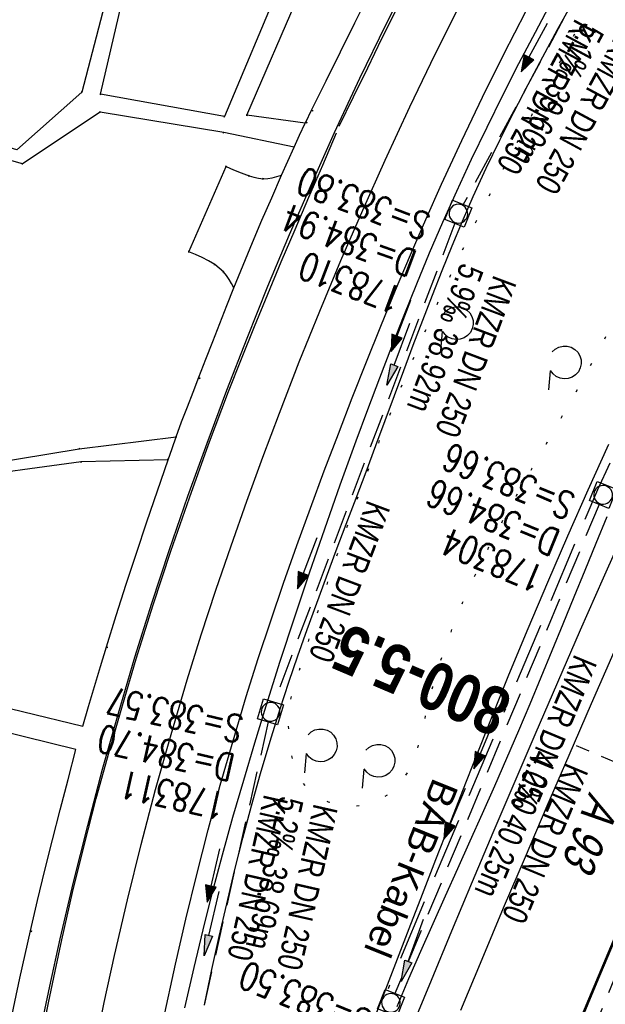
# Model space of a CAD drawing. Extents: x 508366 to 508907, y 448017 to 448810.
# Tile 30 of 47: x 508548 to 508591, y 448417 to 448489. Entities that reach past the tile are written whole.
import ezdxf
from ezdxf.enums import TextEntityAlignment as Align

# ---------------------------------------------------------------- set-up
doc = ezdxf.new("R2010")
doc.units = 0
doc.header["$LTSCALE"] = 10
doc.header["$MEASUREMENT"] = 0
for name, pattern in [('ACAD_ISO16W100', [73, 15, -6.5, 15, -6.5, 15, -7, 1, -7]), ('AUSGEZOGEN', [0]), ('LT00', [0]), ('LT07', [0.22, 0.02, -0.2]), ('LT17', [0.15, 0.1, -0.05]), ('STRICHLINIE2', [0.375, 0.25, -0.125])]:
    doc.linetypes.add(name, pattern=pattern)
doc.layers.get('0').update_dxf_attribs({"linetype": 'LT00'})
for name, color, linetype in [('--EK_FBR', 250, 'LT00'), ('--EK_Halt-Pfeil', 4, 'LT00'), ('--EK_Haltung', 7, 'STRICHLINIE2'), ('--EK_Haltung-Text', 140, 'LT00'), ('--EK_Schacht-Text', 5, 'LT00'), ('--EK_STATIONSZEICHEN_NR', 19, 'LT17'), ('--EL_Halt-Pfeil', 4, 'LT00'), ('--EL_Haltung', 182, 'STRICHLINIE2'), ('--EL_Haltung-Text', 182, 'LT00'), ('BAB-KABEL', 220, 'ACAD_ISO16W100'), ('BAB-KABEL_TEXT', 221, 'Continuous'), ('DFK_BES-WEGE', 255, 'LT00'), ('GEHOELZ_SYMB', 252, 'Continuous'), ('PFEIL', 140, 'AUSGEZOGEN'), ('V125_AFBR_BAB', 250, 'LT00'), ('V125_GEHOELZ', 250, 'LT07'), ('V125_GEHWEG', 250, 'LT00'), ('V125_GRABEN', 250, 'LT00'), ('V125_H_BORD', 8, 'LT00'), ('V125_KA_MULD', 182, 'LT00'), ('V125_LD_MARK', 250, 'LT00'), ('V125_PARK_MS', 1, 'LT00')]:
    doc.layers.add(name, color=color, linetype=linetype)
doc.styles.add('Beschrift', font='ARIAL.TTF')
doc.styles.add('Haltungsbeschriftung', font='ARIAL.TTF', dxfattribs={"width": 0.75})
doc.styles.add('Knoten', font='ARIALBD.TTF', dxfattribs={"width": 0.8, "height": 1.8})
doc.styles.add('schachtbeschriftung', font='romans.shx', dxfattribs={"width": 0.75, "height": 2})
doc.styles.get("Standard").update_dxf_attribs({"font": 'ARIAL.TTF'})

# ---------------------------------------------------------------- blocks, each defined once
blk = doc.blocks.new('GEHOELZ_SYMB')
at = {"layer": 'GEHOELZ_SYMB'}
blk.add_line((0, 0), (1.4, 0), dxfattribs=at)
blk.add_lwpolyline([(-1.388, 0.017), (-1.612, 0.221), (-1.778, 0.474), (-1.876, 0.761), (-1.898, 1.063), (-1.844, 1.361), (-1.718, 1.636), (-1.526, 1.87), (-1.282, 2.05), (-1, 2.162), (-0.7, 2.2), (-0.4, 2.162), (-0.118, 2.05), (0.126, 1.87), (0.318, 1.636), (0.444, 1.361), (0.498, 1.063), (0.476, 0.761), (0.378, 0.474), (0.212, 0.221), (-0.012, 0.017)], dxfattribs=at)
blk = doc.blocks.new('Pfreil3')
at = {"layer": 'PFEIL'}
blk.add_hatch(color=256, dxfattribs=at).paths.add_polyline_path([(-1.549, 0.273), (-1.549, -0.273), (0, 0)])
for p, q in [((-1.549, 0), (-4.831, 0)), ((-1.549, -0.273), (-1.549, 0.273)), ((-1.549, 0.273), (0, 0)), ((0, 0), (-1.549, -0.273))]:
    blk.add_line(p, q, dxfattribs=at)
blk = doc.blocks.new('SYMB0011')
at = {"color": 0, "linetype": 'ByBlock'}
for p, q in [((0.5, 0), (-0.5, 0)), ((0, 0.5), (0, -0.5))]:
    blk.add_line(p, q, dxfattribs=at)
blk = doc.blocks.new('SYMB1210')
at = {"color": 0, "linetype": 'ByBlock'}
blk.add_line((0.018815, -0.179014), (0.055623, -0.17119), dxfattribs=at)
for points in [[(-0.2, -0.2), (-0.2, 0.2), (0.2, 0.2), (0.2, -0.2), (-0.2, -0.2)], [(0.018815, 0.179014), (-0.018815, 0.179014), (-0.055623, 0.17119), (-0.09, 0.155885), (-0.120444, 0.133766), (-0.145623, 0.105801), (-0.164438, 0.073213), (-0.176067, 0.037424), (-0.18, 0)], [(-0.18, 0), (-0.176067, -0.037424), (-0.164438, -0.073213), (-0.145623, -0.105801), (-0.120444, -0.133766), (-0.09, -0.155885), (-0.055623, -0.17119), (-0.018815, -0.179014), (0.018815, -0.179014)], [(0.18, 0), (0.176067, 0.037424), (0.164438, 0.073213), (0.145623, 0.105801), (0.120444, 0.133766), (0.09, 0.155885), (0.055623, 0.17119), (0.018815, 0.179014)], [(0.055623, -0.17119), (0.09, -0.155885), (0.120444, -0.133766), (0.145623, -0.105801), (0.164438, -0.073213), (0.176067, -0.037424), (0.18, 0)]]:
    blk.add_lwpolyline(points, dxfattribs=at)
blk = doc.blocks.new('SYMB0070')
at = {"color": 0, "linetype": 'ByBlock'}
for p, q in [((-0.5, 0), (0.2, 0)), ((0.5, 0), (0.2, 0.1)), ((0.2, 0.1), (0.2, 0)), ((0.468, 0), (0.21, 0.086)), ((0.21, 0.086), (0.21, -0.086)), ((0.21, -0.086), (0.468, 0)), ((0.22, -0.072), (0.437, 0)), ((0.23, -0.058), (0.405, 0)), ((0.24, -0.045), (0.374, 0)), ((0.342, 0), (0.25, 0.031)), ((0.25, 0.031), (0.25, -0.031)), ((0.25, -0.031), (0.342, 0)), ((0.26, -0.017), (0.31, 0)), ((0.27, -0.003), (0.279, 0))]:
    blk.add_line(p, q, dxfattribs=at)
for points in [[(0.2, 0), (0.2, -0.1), (0.5, 0)], [(0.437, 0), (0.22, 0.072), (0.22, -0.072)], [(0.405, 0), (0.23, 0.058), (0.23, -0.058)], [(0.374, 0), (0.24, 0.045), (0.24, -0.045)], [(0.31, 0), (0.26, 0.017), (0.26, -0.017)], [(0.279, 0), (0.27, 0.003), (0.27, -0.003)]]:
    blk.add_lwpolyline(points, dxfattribs=at)

msp = doc.modelspace()

# ---------------------------------------------------------------- linework, layer by layer
at = {"layer": '--EK_FBR', "color": 2}
msp.add_lwpolyline([(508626.469, 448497.705), (508616.197, 448476.875), (508605.921, 448454.856), (508595.874, 448432.15), (508586.568, 448410.009), (508577.699, 448387.484), (508569.382, 448364.954), (508561.383, 448342.031), (508553.96, 448319.302), (508546.614, 448295.314), (508539.721, 448270.71), (508533.566, 448247.002), (508527.759, 448222.598), (508522.528, 448198.422), (508517.808, 448174.187), (508513.382, 448149.598), (508509.347, 448125.186), (508505.724, 448100.686)], dxfattribs=at)
at = {"layer": '--EK_FBR'}
for points in [[(508611.273, 448492.039), (508606.434, 448482.11), (508604.289, 448477.644), (508602.162, 448473.171), (508600.054, 448468.688), (508597.967, 448464.195), (508595.901, 448459.693), (508594.179, 448455.893), (508592.473, 448452.087), (508590.781, 448448.274), (508589.102, 448444.455), (508587.435, 448440.631), (508585.779, 448436.802), (508584.241, 448433.223), (508582.713, 448429.641), (508581.196, 448426.053), (508579.69, 448422.461), (508578.199, 448418.863), (508576.722, 448415.259)], [(508553.631, 448413.801), (508554.332, 448417.242), (508555.076, 448420.674), (508556.015, 448424.737), (508557.016, 448428.786), (508558.08, 448432.819), (508559.205, 448436.835), (508560.393, 448440.833), (508561.419, 448444.116), (508562.485, 448447.386), (508563.591, 448450.642), (508564.733, 448453.886), (508565.911, 448457.118), (508567.123, 448460.336), (508568.578, 448464.075), (508570.076, 448467.795), (508571.621, 448471.497), (508573.211, 448475.179), (508574.85, 448478.84), (508576.65, 448482.721), (508578.505, 448486.575), (508580.417, 448490.402)], [(508558.625, 448415.895), (508559.526, 448420.039), (508560.286, 448423.328), (508561.085, 448426.607), (508561.925, 448429.876), (508562.808, 448433.134), (508563.735, 448436.378), (508564.708, 448439.609), (508565.584, 448442.383), (508566.494, 448445.146), (508567.433, 448447.899), (508568.4, 448450.644), (508569.391, 448453.38), (508570.403, 448456.108), (508571.434, 448458.83), (508572.449, 448461.462), (508573.481, 448464.087), (508574.533, 448466.704), (508575.606, 448469.313), (508576.702, 448471.911), (508577.824, 448474.498), (508578.974, 448477.073), (508580.446, 448480.26), (508581.963, 448483.427), (508583.523, 448486.574), (508585.123, 448489.7)]]:
    msp.add_lwpolyline(points, dxfattribs=at)
at = {"layer": '--EK_Haltung'}
for p, q in [((508598.643, 448509.104), (508580.556, 448475.578)), ((508579.935, 448474.216), (508566.744, 448439.196)), ((508590.481, 448453.665), (508575.564, 448417.905)), ((508603.597, 448447.99), (508589.044, 448412.816)), ((508566.313, 448437.762), (508558.097, 448401.495))]:
    msp.add_line(p, q, dxfattribs=at)
at = {"layer": '--EK_STATIONSZEICHEN_NR', "ltscale": 2}
msp.add_line((508598.028, 448432.095), (508588.823, 448436.003), dxfattribs=at)
at = {"layer": '--EL_Haltung'}
for p, q in [((508598.643, 448509.104), (508580.556, 448475.578)), ((508579.935, 448474.216), (508566.744, 448439.196)), ((508590.481, 448453.665), (508575.564, 448417.905)), ((508603.597, 448447.99), (508589.044, 448412.816)), ((508566.313, 448437.762), (508558.097, 448401.495))]:
    msp.add_line(p, q, dxfattribs=at)
at = {"layer": 'BAB-KABEL', "ltscale": 0.03, "flags": 128}
msp.add_lwpolyline([(508761.637, 448761.991), (508761.413, 448761.665), (508751.074, 448746.056), (508734.064, 448723.741), (508723.724, 448711.345), (508718.212, 448704.459), (508713.613, 448696.376), (508686.717, 448654.757), (508671.534, 448637.703), (508644.305, 448608.039), (508629.576, 448591.601), (508628.23, 448590.167), (508627.243, 448588.193), (508626.505, 448585.996), (508630.756, 448580.349), (508635.557, 448574.979), (508645.734, 448563.785), (508632.922, 448541.342), (508625.71, 448528.169), (508618.608, 448514.09), (508612.89, 448501.411), (508605.911, 448486.638), (508596.525, 448468.082), (508590.352, 448454.717), (508583.484, 448438.345), (508575.927, 448420.369), (508569.566, 448404.62), (508561.374, 448379.926), (508559.189, 448373.378), (508539.254, 448373.924), (508535.422, 448332.257), (508534.583, 448325.665), (508534.174, 448323.891), (508530.897, 448314.887), (508523.651, 448292.891), (508510.802, 448255.585), (508499.723, 448218.809), (508491.79, 448185.85), (508486.047, 448161.381), (508483.035, 448139.227), (508479.751, 448113.403), (508481.527, 448103.17), (508480.164, 448094.262), (508478.935, 448090.579), (508477.433, 448087.401), (508476.34, 448080.034), (508476.228, 448079.151)], dxfattribs=at)
at = {"layer": 'V125_AFBR_BAB', "color": 0}
msp.add_lwpolyline([(508626.469, 448497.705), (508616.197, 448476.875), (508605.921, 448454.856), (508595.874, 448432.15), (508586.568, 448410.009), (508577.699, 448387.484), (508569.382, 448364.954), (508561.383, 448342.031), (508553.96, 448319.302), (508546.614, 448295.314), (508539.721, 448270.71), (508533.566, 448247.002), (508527.759, 448222.598), (508522.528, 448198.422), (508517.808, 448174.187), (508513.382, 448149.598), (508509.347, 448125.186), (508505.724, 448100.686)], dxfattribs=at)
at = {"layer": 'V125_AFBR_BAB'}
for points in [[(508611.273, 448492.039), (508606.434, 448482.11), (508604.289, 448477.644), (508602.162, 448473.171), (508600.054, 448468.688), (508597.967, 448464.195), (508595.901, 448459.693), (508594.179, 448455.893), (508592.473, 448452.087), (508590.781, 448448.274), (508589.102, 448444.455), (508587.435, 448440.631), (508585.779, 448436.802), (508584.241, 448433.223), (508582.713, 448429.641), (508581.196, 448426.053), (508579.69, 448422.461), (508578.199, 448418.863), (508576.722, 448415.259)], [(508553.631, 448413.801), (508554.332, 448417.242), (508555.076, 448420.674), (508556.015, 448424.737), (508557.016, 448428.786), (508558.08, 448432.819), (508559.205, 448436.835), (508560.393, 448440.833), (508561.419, 448444.116), (508562.485, 448447.386), (508563.591, 448450.642), (508564.733, 448453.886), (508565.911, 448457.118), (508567.123, 448460.336), (508568.578, 448464.075), (508570.076, 448467.795), (508571.621, 448471.497), (508573.211, 448475.179), (508574.85, 448478.84), (508576.65, 448482.721), (508578.505, 448486.575), (508580.417, 448490.402)], [(508558.625, 448415.895), (508559.526, 448420.039), (508560.286, 448423.328), (508561.085, 448426.607), (508561.925, 448429.876), (508562.808, 448433.134), (508563.735, 448436.378), (508564.708, 448439.609), (508565.584, 448442.383), (508566.494, 448445.146), (508567.433, 448447.899), (508568.4, 448450.644), (508569.391, 448453.38), (508570.403, 448456.108), (508571.434, 448458.83), (508572.449, 448461.462), (508573.481, 448464.087), (508574.533, 448466.704), (508575.606, 448469.313), (508576.702, 448471.911), (508577.824, 448474.498), (508578.974, 448477.073), (508580.446, 448480.26), (508581.963, 448483.427), (508583.523, 448486.574), (508585.123, 448489.7)]]:
    msp.add_lwpolyline(points, dxfattribs=at)
at = {"layer": 'V125_GEHOELZ', "flags": 128}
msp.add_lwpolyline([(508601.088, 448511.472), (508601.911, 448512.66), (508602.737, 448513.853), (508603.566, 448515.059), (508604.4, 448516.281), (508605.242, 448517.526), (508606.093, 448518.8), (508606.954, 448520.109), (508607.828, 448521.457), (508608.717, 448522.852), (508609.621, 448524.298), (508610.544, 448525.802), (508611.486, 448527.368), (508611.91, 448528.08), (508612.339, 448528.794), (508612.776, 448529.501), (508613.222, 448530.189), (508613.678, 448530.848), (508614.148, 448531.467), (508614.631, 448532.035), (508615.131, 448532.543), (508615.647, 448532.978), (508616.183, 448533.331), (508616.74, 448533.59), (508617.319, 448533.746), (508617.923, 448533.787), (508618.338, 448533.748), (508618.769, 448533.666), (508619.219, 448533.553), (508619.691, 448533.422), (508620.19, 448533.283), (508620.64, 448533.165), (508621.098, 448533.046), (508621.546, 448532.92), (508621.971, 448532.782), (508622.356, 448532.626), (508622.686, 448532.447), (508622.945, 448532.24), (508623.118, 448531.999), (508623.195, 448531.7), (508623.172, 448531.362), (508623.064, 448530.991), (508622.886, 448530.594), (508622.654, 448530.175), (508622.382, 448529.742), (508622.088, 448529.299), (508621.785, 448528.854), (508620.839, 448527.418), (508619.967, 448526.012), (508619.161, 448524.634), (508618.418, 448523.282), (508617.73, 448521.954), (508617.093, 448520.648), (508616.5, 448519.362), (508615.946, 448518.094), (508615.425, 448516.842), (508614.932, 448515.604), (508614.46, 448514.379), (508614.005, 448513.164), (508613.559, 448511.957), (508613.119, 448510.756), (508612.677, 448509.56), (508612.229, 448508.367), (508611.767, 448507.173), (508611.288, 448505.978), (508610.785, 448504.78), (508610.112, 448503.264), (508609.396, 448501.741), (508608.644, 448500.209), (508607.861, 448498.67), (508607.051, 448497.125), (508606.219, 448495.573), (508605.371, 448494.016), (508604.513, 448492.453), (508603.648, 448490.885), (508602.782, 448489.313), (508601.92, 448487.737), (508601.068, 448486.158), (508600.23, 448484.576), (508599.296, 448482.768), (508598.383, 448480.958), (508597.487, 448479.147), (508596.603, 448477.339), (508595.728, 448475.533), (508594.856, 448473.733), (508593.984, 448471.938), (508593.106, 448470.151), (508592.22, 448468.373), (508591.32, 448466.607), (508590.403, 448464.852), (508589.463, 448463.112), (508588.698, 448461.739), (508587.921, 448460.373), (508587.137, 448459.01), (508586.349, 448457.648), (508585.563, 448456.285), (508584.783, 448454.916), (508584.013, 448453.539), (508583.258, 448452.151), (508582.523, 448450.749), (508581.812, 448449.33), (508581.129, 448447.891), (508580.48, 448446.429), (508579.868, 448444.941), (508579.299, 448443.423), (508578.776, 448441.874), (508578.305, 448440.29), (508577.89, 448438.668), (508577.74, 448438.011), (508577.591, 448437.353), (508577.435, 448436.701), (508577.265, 448436.06), (508577.072, 448435.437), (508576.849, 448434.837), (508576.587, 448434.267), (508576.277, 448433.733), (508575.913, 448433.24), (508575.486, 448432.795), (508575.065, 448432.456), (508574.599, 448432.162), (508574.096, 448431.921), (508573.566, 448431.738), (508573.014, 448431.62), (508572.451, 448431.573), (508571.862, 448431.604), (508571.281, 448431.712), (508570.719, 448431.892), (508570.191, 448432.137), (508569.707, 448432.44), (508569.281, 448432.796), (508568.857, 448433.286), (508568.522, 448433.836), (508568.266, 448434.438), (508568.077, 448435.084), (508567.945, 448435.768), (508567.857, 448436.483), (508567.803, 448437.219), (508567.771, 448437.971), (508567.75, 448438.729), (508569.012, 448442.927), (508570.356, 448447.099), (508571.783, 448451.244), (508573.291, 448455.359), (508574.88, 448459.444), (508576.549, 448463.497), (508578.299, 448467.516), (508580.127, 448471.5), (508582.033, 448475.446), (508601.088, 448511.472)], dxfattribs=at)
at = {"layer": 'V125_GEHWEG'}
msp.add_line((508560.517, 448472.136), (508563.224, 448478.37), dxfattribs=at)
for points in [[(508569.002, 448481.528), (508564.752, 448482.108), (508568.667, 448491.211), (508569.394, 448490.925), (508571.148, 448494.939), (508567.552, 448496.704), (508565.628, 448492.675), (508567.237, 448491.833), (508563.119, 448482.018), (508554.064, 448483.644), (508557.25, 448497.368), (508559.098, 448501.804), (508555.191, 448503.429), (508553.6, 448499.14), (508556.322, 448497.755), (508552.686, 448483.81), (508547.942, 448479.594), (508535.258, 448483.358)], [(508568.192, 448479.777), (508563.053, 448480.842), (508554.037, 448482.35), (508548.364, 448478.566), (508534.876, 448482.36)], [(508552.763, 448437.439), (508553.188, 448438.895), (508553.616, 448440.35), (508554.048, 448441.803), (508554.487, 448443.255), (508555.198, 448445.544), (508555.928, 448447.827), (508556.675, 448450.105), (508557.436, 448452.378), (508558.208, 448454.648), (508558.989, 448456.914), (508559.281, 448457.755), (508559.579, 448458.594), (508559.983, 448459.691), (508560.399, 448460.784), (508560.822, 448461.874), (508561.246, 448462.964), (508561.753, 448464.272), (508562.258, 448465.581), (508562.764, 448466.889), (508563.274, 448468.196), (508563.792, 448469.499), (508564.465, 448471.154), (508565.153, 448472.803), (508565.852, 448474.447), (508566.561, 448476.087), (508567.277, 448477.724), (508567.731, 448478.752), (508568.192, 448479.777), (508568.595, 448480.653), (508569.002, 448481.528)], [(508563.224, 448478.37), (508563.778, 448478.125), (508564.339, 448477.892), (508564.914, 448477.683), (508565.251, 448477.581), (508565.592, 448477.506), (508565.934, 448477.472), (508566.271, 448477.488), (508566.607, 448477.544), (508566.942, 448477.627), (508567.277, 448477.724)], [(508563.792, 448469.499), (508563.625, 448469.807), (508563.448, 448470.108), (508563.255, 448470.395), (508563.036, 448470.66), (508562.733, 448470.943), (508562.398, 448471.192), (508561.949, 448471.467), (508561.482, 448471.709), (508561.003, 448471.928), (508560.517, 448472.136)], [(508558.989, 448456.914), (508552.633, 448456.762), (508543.339, 448455.506), (508538.066, 448455.706), (508537.077, 448452.325), (508534.136, 448453.372), (508535.492, 448457.737), (508538.442, 448456.675), (508543.608, 448456.254), (508552.507, 448457.719), (508559.573, 448458.591)], [(508552.255, 448435.74), (508539.098, 448438.989), (508538.227, 448436.925), (508534.545, 448438.009), (508536.094, 448443.133), (508540.035, 448442.016), (508539.514, 448440.673), (508552.763, 448437.439)], [(508543.542, 448391.17), (508543.82, 448393.258), (508544.1, 448395.347), (508544.387, 448397.434), (508544.682, 448399.52), (508544.988, 448401.605), (508545.536, 448405.105), (508546.126, 448408.599), (508546.76, 448412.085), (508547.438, 448415.563), (508548.163, 448419.031), (508548.936, 448422.488), (508549.458, 448424.704), (508549.997, 448426.916), (508550.55, 448429.125), (508551.112, 448431.332), (508551.682, 448433.536), (508552.255, 448435.74)]]:
    msp.add_lwpolyline(points, dxfattribs=at)
at = {"layer": 'V125_GRABEN'}
for points in [[(508560.223, 448416.859), (508560.889, 448419.799), (508561.552, 448422.556), (508562.247, 448425.306), (508562.974, 448428.048), (508563.73, 448430.783), (508564.514, 448433.51), (508565.322, 448436.23), (508566.154, 448438.943), (508567.182, 448442.192), (508568.24, 448445.432), (508569.325, 448448.662), (508570.437, 448451.883), (508571.574, 448455.096), (508572.734, 448458.301), (508573.585, 448460.61), (508574.451, 448462.913), (508575.332, 448465.21), (508576.233, 448467.499), (508577.155, 448469.779), (508578.101, 448472.049), (508579.074, 448474.307), (508580.076, 448476.553), (508581.167, 448478.909), (508582.29, 448481.25), (508583.442, 448483.578), (508584.621, 448485.893), (508585.822, 448488.197), (508587.043, 448490.492)], [(508561.643, 448417.077), (508562.189, 448419.659), (508562.72, 448422.063), (508563.272, 448424.464), (508563.849, 448426.858), (508564.453, 448429.246), (508565.086, 448431.627), (508565.75, 448433.998), (508566.447, 448436.359), (508567.18, 448438.708), (508567.818, 448440.653), (508568.478, 448442.591), (508569.158, 448444.522), (508569.853, 448446.448), (508570.562, 448448.37), (508571.279, 448450.289), (508572.003, 448452.206), (508572.729, 448454.123), (508573.455, 448456.04), (508574.177, 448457.959), (508574.86, 448459.793), (508575.539, 448461.628), (508576.22, 448463.462), (508576.904, 448465.295), (508577.595, 448467.124), (508578.298, 448468.949), (508579.015, 448470.766), (508579.751, 448472.576), (508580.509, 448474.376), (508581.291, 448476.165), (508582.24, 448478.238), (508583.225, 448480.294), (508584.242, 448482.336), (508585.287, 448484.365), (508586.358, 448486.381), (508587.451, 448488.387), (508588.561, 448490.384)], [(508591.177, 448458.037), (508589.656, 448454.69), (508588.167, 448451.33), (508586.707, 448447.956), (508585.275, 448444.57), (508583.87, 448441.173), (508582.49, 448437.766), (508581.488, 448435.249), (508580.497, 448432.727), (508579.514, 448430.203), (508578.536, 448427.676), (508577.561, 448425.148), (508576.587, 448422.621), (508575.61, 448420.094), (508574.628, 448417.569), (508573.566, 448414.86)], [(508575.717, 448416.961), (508576.579, 448418.987), (508577.457, 448421.007), (508578.347, 448423.022), (508579.246, 448425.034), (508580.15, 448427.044), (508581.055, 448429.054), (508581.958, 448431.065), (508582.855, 448433.079), (508583.743, 448435.097), (508584.618, 448437.121), (508585.443, 448439.07), (508586.256, 448441.023), (508587.061, 448442.981), (508587.86, 448444.94), (508588.658, 448446.9), (508589.457, 448448.859), (508590.262, 448450.816), (508591.075, 448452.768)]]:
    msp.add_lwpolyline(points, dxfattribs=at)
at = {"layer": 'V125_H_BORD'}
for points in [[(508549.619, 448414.977), (508550.346, 448418.443), (508551.114, 448421.902), (508552.089, 448426.051), (508553.121, 448430.186), (508554.212, 448434.306), (508555.363, 448438.409), (508556.574, 448442.495), (508557.807, 448446.434), (508559.096, 448450.356), (508560.44, 448454.259), (508561.835, 448458.144), (508563.281, 448462.011), (508564.761, 448465.821), (508566.288, 448469.612), (508567.863, 448473.383), (508569.487, 448477.133), (508571.161, 448480.862), (508573.011, 448484.834), (508574.919, 448488.779), (508576.885, 448492.696)], [(508588.485, 448414.281), (508590.335, 448418.721), (508592.202, 448423.155), (508594.084, 448427.582), (508595.979, 448432.004), (508597.627, 448435.819), (508599.285, 448439.629), (508600.953, 448443.435), (508602.634, 448447.234), (508604.328, 448451.028), (508606.037, 448454.816), (508608.861, 448460.99), (508611.725, 448467.146), (508614.628, 448473.284), (508617.567, 448479.405), (508620.543, 448485.508), (508623.553, 448491.595)], [(508573.647, 448490.96), (508572.604, 448488.844), (508571.564, 448486.727), (508570.522, 448484.611), (508569.476, 448482.498), (508569.003, 448481.547)]]:
    msp.add_lwpolyline(points, dxfattribs=at)
at = {"layer": 'V125_LD_MARK'}
msp.add_lwpolyline([(508580.374, 448416.678), (508581.933, 448420.419), (508583.506, 448424.155), (508585.091, 448427.885), (508586.688, 448431.611), (508588.292, 448435.333), (508589.927, 448439.109), (508591.571, 448442.881), (508593.223, 448446.649), (508594.886, 448450.412), (508596.561, 448454.17), (508598.249, 448457.922), (508600.805, 448463.529), (508603.393, 448469.121), (508606.012, 448474.699), (508608.661, 448480.263), (508612.027, 448487.227), (508615.439, 448494.169)], dxfattribs=at)
at = {"layer": 'V125_PARK_MS'}
for points in [[(508571.497, 448481.324), (508572.534, 448483.457), (508573.573, 448485.589), (508574.616, 448487.718), (508575.667, 448489.843)], [(508549.798, 448414.906), (508550.256, 448417.22), (508550.732, 448419.53), (508551.229, 448421.836), (508552.017, 448425.285), (508552.856, 448428.723), (508553.744, 448432.149), (508554.676, 448435.564), (508555.652, 448438.967), (508556.669, 448442.358), (508557.906, 448446.308), (508559.198, 448450.239), (508560.545, 448454.151), (508561.949, 448458.042), (508563.412, 448461.91), (508564.348, 448464.294), (508565.304, 448466.67), (508566.277, 448469.04), (508567.265, 448471.403), (508568.264, 448473.762), (508569.272, 448476.117), (508570.286, 448478.47), (508571.303, 448480.822)]]:
    msp.add_lwpolyline(points, dxfattribs=at)

# ---------------------------------------------------------------- block references
at = {"layer": '--EK_Halt-Pfeil', "yscale": 4, "zscale": 4}
for p, xscale, rotation in [((508585.729, 448487.053), 4.000000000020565, 241.652989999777), ((508575.988, 448466.706), 4.000000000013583, 249.3586700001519), ((508579.915, 448431.039), 4.000000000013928, 247.3578100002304), ((508562.299, 448426.533), 3.999999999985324, 257.2361899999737)]:
    msp.add_blockref('SYMB0070', p, dxfattribs=dict(at, xscale=xscale, rotation=rotation))
at = {"layer": '--EL_Halt-Pfeil', "yscale": 4, "zscale": 4}
for p, xscale, rotation in [((508585.729, 448487.053), 4.000000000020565, 241.652989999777), ((508569.154, 448449.351), 4.000000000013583, 249.3586700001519), ((508582.099, 448436.169), 4.000000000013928, 247.3578100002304), ((508562.299, 448426.533), 3.999999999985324, 257.2361899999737)]:
    msp.add_blockref('SYMB0070', p, dxfattribs=dict(at, xscale=xscale, rotation=rotation))
at = {"layer": 'GEHOELZ_SYMB', "rotation": 264.7377000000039}
for p in [(508579.026, 448466.311), (508586.913, 448463.434), (508569.084, 448435.44), (508573.3, 448434.314)]:
    msp.add_blockref('GEHOELZ_SYMB', p, dxfattribs=at)
at = {"layer": 'PFEIL'}
for p, rotation in [((508574.974, 448462.389), 249.6671539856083), ((508561.616, 448420.644), 256.7540248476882), ((508576.018, 448418.786), 250.3373038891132)]:
    msp.add_blockref('Pfreil3', p, dxfattribs=dict(at, rotation=rotation))
at = {"layer": 'V125_GEHWEG', "xscale": 0.09999999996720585, "yscale": 0.09999999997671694, "zscale": 0.1, "rotation": 248.1984000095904}
for p in [(508552.686, 448483.81), (508554.064, 448483.644), (508554.037, 448482.35), (508569.541, 448482.447), (508563.119, 448482.018), (508564.752, 448482.107), (508569.131, 448481.58), (508563.053, 448480.842), (508548.364, 448478.566), (508563.224, 448478.37), (508564.914, 448477.683), (508565.934, 448477.472), (508560.517, 448472.136), (508562.398, 448471.192), (508563.036, 448470.66), (508561.31, 448462.893), (508559.573, 448458.591), (508552.507, 448457.719), (508552.633, 448456.762), (508558.969, 448456.931), (508554.547, 448443.211), (508549.015, 448422.46)]:
    msp.add_blockref('SYMB0011', p, dxfattribs=at)
at = {"layer": 'V125_KA_MULD', "zscale": 3.8}
for p, xscale, yscale, rotation in [((508580.2, 448474.918), 3.800000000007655, 3.799999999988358, 248.1984000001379), ((508590.77, 448454.358), 3.800000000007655, 3.799999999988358, 248.1984000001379), ((508566.479, 448438.495), 3.800000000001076, 3.799999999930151, 73.61038935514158), ((508575.275, 448417.213), 3.800000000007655, 3.799999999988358, 248.1984000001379)]:
    msp.add_blockref('SYMB1210', p, dxfattribs=dict(at, xscale=xscale, yscale=yscale, rotation=rotation))

# ---------------------------------------------------------------- texts
at = {"layer": '--EK_Haltung-Text', "style": 'Haltungsbeschriftung', "width": 0.75}
for s, rotation, p in [('5.1‰ 39.60m', -118.34701, (508589.323, 448489.021)), ('KMZR DN 250', -118.34701, (508591.576, 448487.806)), ('5.9‰ 38.92m', -110.64133, (508580.398, 448471.404)), ('KMZR DN 250', -110.64133, (508582.794, 448470.502)), ('4.0‰ 40.25m', -112.64219, (508585.701, 448435.846)), ('KMZR DN 250', -112.64219, (508588.064, 448434.861)), ('5.2‰ 38.69m', -102.76381, (508567.151, 448432.407)), ('KMZR DN 250', -102.76381, (508569.647, 448431.841))]:
    msp.add_text(s, height=1.8, rotation=rotation, dxfattribs=at).set_placement(p)
at = {"layer": '--EK_Schacht-Text', "style": 'schachtbeschriftung', "width": 0.75}
for s, rotation, p in [('S=383.80', -200.64133, (508578.297, 448474.827)), ('D=384.94', -200.64133, (508577.282, 448472.133)), ('178310', -200.64133, (508576.267, 448469.439)), ('S=383.66', -202.64218, (508588.866, 448454.341)), ('D=384.66', -202.64218, (508587.757, 448451.682)), ('178304', -202.64218, (508586.649, 448449.023)), ('S=383.57', -192.76381, (508564.607, 448438.155)), ('D=384.70', -192.76381, (508563.971, 448435.345)), ('178311', -192.76381, (508563.334, 448432.535)), ('S=383.50', -201.99504, (508574.023, 448416.542))]:
    msp.add_text(s, height=2, rotation=rotation, dxfattribs=at).set_placement(p)
at = {"layer": '--EK_STATIONSZEICHEN_NR', "style": 'Knoten', "width": 0.8}
msp.add_text('800-5.5', height=3.5, rotation=156.95385, dxfattribs=at).set_placement((508583.609, 448438.216), align=Align.MIDDLE_LEFT)
at = {"layer": '--EL_Haltung-Text', "style": 'Haltungsbeschriftung', "width": 0.75}
for rotation, p in [(-118.34701, (508588.761, 448489.246)), (-110.64133, (508573.564, 448454.049)), (-112.64219, (508588.702, 448442.769)), (-102.76381, (508566.014, 448432.52))]:
    msp.add_text('KMZR DN 250', height=1.8, rotation=rotation, dxfattribs=at).set_placement(p)
at = {"layer": 'BAB-KABEL_TEXT', "insert": (508575.801, 448427.434), "char_height": 2, "attachment_point": 8, "rotation": 248.00796, "style": 'Beschrift'}
msp.add_mtext('BAB-Kabel', dxfattribs=at)
at = {"layer": 'DFK_BES-WEGE', "oblique": 13.754, "width": 0.75}
msp.add_text('A 93', height=2.5, rotation=248.1984, dxfattribs=at).set_placement((508589.772, 448432.685))

doc.saveas('drawing.dxf')
